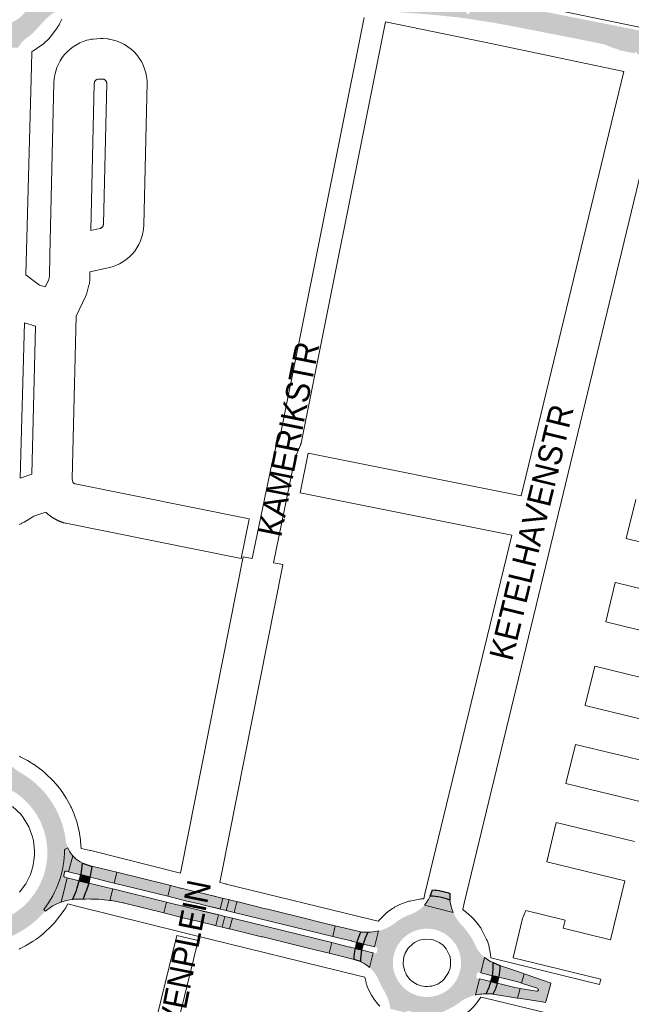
# Paper-space layout 'Layout1' of a CAD drawing. Header units: metres. Extents: x 123097 to 144122, y 392739 to 407589.
# Tile 51 of 256: x 127706 to 127904, y 398616 to 398933. Entities that reach past the tile are written whole.
import ezdxf
from ezdxf.enums import TextEntityAlignment as Align

# ---------------------------------------------------------------- set-up
doc = ezdxf.new("R2010")
doc.units = ezdxf.units.M
doc.header["$MEASUREMENT"] = 0
for name, color, linetype, lineweight in [('gs-anno-wegen algemeen tekst', 7, 'Continuous', 0), ('gs-knt-aanvullende hoofdweg', 7, 'Continuous', 0), ('gs-knt-fietspaden', 7, 'Continuous', 0), ('gs-knt-wegen algemeen', 7, 'Continuous', 0), ('ir-ARC-asfalt-hoofdwegen-te inspecteren', 5, 'Continuous', 0), ('ir-ARC-fietspaden naastliggend- te inspecteren', 1, 'Continuous', 0)]:
    doc.layers.add(name, color=color, linetype=linetype, lineweight=lineweight)
doc.styles.add('Style-Arial', font='arial.ttf')

psp = doc.layouts.get("Layout1")

# ---------------------------------------------------------------- hatches: boundary and pattern name
at = {"layer": 'ir-ARC-asfalt-hoofdwegen-te inspecteren', "linetype": 'Continuous', "lineweight": 13}
h = psp.add_hatch(color=5, dxfattribs=at)
h.paths.add_polyline_path([(127717.632, 398941.706, 0.4606052), (127718.79, 398940.786), (127718.539, 398936.152, 0.1113887), (127715.865, 398934.498, 0.0095682), (127714.993, 398933.693), (127714.973, 398933.711), (127714.721, 398933.429, 0.0282807), (127712.364, 398930.834, -0.0602693), (127708.631, 398927.484, 0.0033105), (127708.533, 398927.41), (127708.51, 398927.434), (127708.243, 398927.18, 0.0679902), (127706.539, 398925.333), (127706.249, 398924.918), (127705.988, 398924.485), (127701.449, 398924.365, 0.2656284), (127700.626, 398924.857), (127699.82, 398924.894), (127699.821, 398924.899), (127699.071, 398924.931), (127699.071, 398924.928), (127697.659, 398924.993, 0.3046056), (127696.731, 398924.408), (127692.076, 398924.526, 0.1076084), (127690.324, 398927.348, 0.0080568), (127689.851, 398927.892), (127689.858, 398927.899), (127689.344, 398928.445), (127689.34, 398928.441, 0.0354406), (127686.988, 398930.564, -0.0571747), (127683.911, 398934.458, 0.0281706), (127682.364, 398937.037, 0.0918281), (127680.108, 398939.058), (127680.617, 398943.251, 0.3193903), (127681.445, 398944.033), (127681.621, 398945.054, 0.3143418), (127681.04, 398946.084), (127681.71, 398950.918, 0.1161176), (127685.621, 398953.058), (127685.925, 398953.315), (127685.912, 398953.33, 0.0037828), (127686.017, 398953.434, -0.0234805), (127690.49, 398957.321), (127690.59, 398957.422), (127690.595, 398957.418), (127691.121, 398957.952), (127691.117, 398957.956), (127691.2, 398958.04), (127691.878, 398958.796, 0.0645167), (127693.379, 398961.408), (127697.594, 398961.309, 0.276401), (127698.506, 398960.696), (127698.918, 398960.669), (127698.917, 398960.66), (127699.667, 398960.63), (127699.667, 398960.642), (127701.173, 398960.632, 0.319785), (127702.089, 398961.193), (127706.907, 398961.069, 0.1235887), (127709.616, 398956.795), (127709.609, 398956.787), (127710.177, 398956.297), (127710.182, 398956.303, -0.0524089), (127713.693, 398952.651, 0.0406845), (127715.14, 398951.275, 0.0028047), (127715.239, 398951.193), (127715.226, 398951.174), (127715.529, 398950.962, 0.0976864), (127719.503, 398948.986), (127719.28, 398948.104), (127719.067, 398945.335), (127718.831, 398945.358, 0.4136795), (127717.73, 398944.447), (127717.629, 398942.553), (127717.591, 398942.552), (127717.627, 398941.802), (127717.627, 398941.802)])
h.paths.add_polyline_path([(127688.535, 398942.64, 1), (127710.535, 398942.642, 1)], flags=16)
h = psp.add_hatch(color=5, dxfattribs=at)
h.paths.add_polyline_path([(128081.979, 398887.722, 0.9968312), (128081.648, 398886.769), (128100.674, 398880.498), (128102.081, 398880.097), (128101.311, 398876.967), (128099.949, 398877.39), (128094.771, 398878.897), (128086.254, 398881.687), (128077.426, 398884.698), (128069.085, 398887.249), (128054.248, 398890.86), (128036.254, 398895.135), (128014.119, 398900.256), (127996.053, 398904.306), (127978.5, 398908.171), (127963.501, 398911.355), (127963.501, 398912.024), (127962.501, 398912.024), (127962.501, 398911.567), (127959.146, 398912.279), (127939.297, 398916.481), (127920.125, 398920.408), (127918.688, 398920.541), (127916.679, 398920.343), (127916.622, 398920.022), (127915.659, 398920.303), (127912.281, 398921.022), (127912.363, 398921.41), (127911.629, 398921.565), (127911.547, 398921.178), (127909.003, 398921.72), (127909.891, 398921.72), (127909.891, 398922.72), (127908.891, 398922.72), (127908.891, 398921.744), (127905.574, 398922.45), (127905.659, 398922.838), (127904.926, 398922.999), (127904.841, 398922.608), (127905.207, 398922.528), (127901.461, 398923.296), (127899.49, 398923.7), (127899.536, 398923.909), (127898.656, 398924.1), (127895.089, 398925.486), (127885.667, 398927.407), (127863.869, 398931.662), (127859.759, 398932.398), (127852.149, 398933.62), (127848.608, 398934.102), (127842.094, 398934.802), (127835.351, 398935.42, -0.017907), (127823.528, 398936.442), (127824.604, 398941.395, 0.4141811), (127825.884, 398939.546), (127829.459, 398939.283), (127839.454, 398938.526, 0.9659497), (127839.549, 398939.542), (127824.752, 398942.14), (127825.237, 398945.333), (127830.972, 398944.462), (127874.859, 398936.23), (127904.223, 398930.383), (127904.59, 398930.308), (127904.591, 398930.309), (127919.426, 398927.307), (127933.621, 398924.374), (127933.987, 398924.294), (127933.988, 398924.298), (127948.778, 398921.22), (127964.917, 398917.786), (127965.283, 398917.706), (127965.284, 398917.708), (127974.544, 398915.747), (127979.124, 398914.781), (127979.444, 398914.711), (127979.445, 398914.713), (127980.29, 398914.535), (127987.065, 398913.092), (128000.067, 398910.303), (128015.218, 398906.923), (128029.944, 398903.594), (128043.942, 398900.386), (128058.016, 398897.064), (128071.68, 398893.738), (128102.211, 398886.229), (128103.602, 398885.882), (128102.774, 398882.658), (128101.367, 398883.05)])
h.paths.add_polyline_path([(127976.018, 398910.657), (127976.018, 398911.657), (127977.018, 398911.657), (127977.018, 398910.657)], flags=16)
h.paths.add_polyline_path([(127850.56, 398935.447), (127850.56, 398936.447), (127851.56, 398936.447), (127851.56, 398935.447)], flags=16)
h.paths.add_polyline_path([(127838.781, 398939.892), (127835.323, 398940.535), (127835.775, 398943.132), (127839.268, 398942.453)], flags=16)
h.paths.add_polyline_path([(127849.574, 398937.318), (127849.574, 398938.318), (127850.574, 398938.318), (127850.574, 398937.318)], flags=16)
at = {"layer": 'ir-ARC-asfalt-hoofdwegen-te inspecteren', "linetype": 'Continuous', "lineweight": 13, "extrusion": (0, 0, -1)}
h = psp.add_hatch(color=5, dxfattribs=at)
h.paths.add_polyline_path([(-127667.116, 398649.248, 0.0856238), (-127663.183, 398659.157), (-127663.198, 398659.16), (-127663.048, 398659.877, -0.0474951), (-127662.527, 398661.646), (-127663.464, 398662.072, 0.1546329), (-127669.368, 398682.648), (-127668.796, 398683.278, -0.0313013), (-127669.843, 398684.395), (-127669.987, 398684.562), (-127670.16, 398684.715, 0.1080893), (-127680.573, 398692.113), (-127680.577, 398692.104), (-127681.18, 398692.382, -0.0526526), (-127682.853, 398693.312), (-127683.267, 398692.001, 0.1743476), (-127703.44, 398691.256), (-127703.905, 398692.678, -0.0599422), (-127706.667, 398690.666), (-127706.88, 398690.542), (-127707.067, 398690.406, 0.1040127), (-127716.046, 398682.213), (-127716.247, 398681.919), (-127716.252, 398681.923, 0.1166914), (-127721.29, 398669.292), (-127721.287, 398669.291), (-127721.31, 398669.151, 0.0000561), (-127721.311, 398669.144), (-127721.368, 398668.69, -0.0643192), (-127722.012, 398666.364), (-127720.957, 398665.836, 0.1706433), (-127714.218, 398646.493), (-127714.778, 398645.897, -0.0175018), (-127714.01, 398645.18), (-127714.008, 398645.183), (-127713.59, 398644.757), (-127713.561, 398644.728, 0.000136), (-127713.55, 398644.716), (-127713.482, 398644.647), (-127713.483, 398644.646, 0.0916433), (-127704.711, 398638.285), (-127704.496, 398638.172), (-127702.452, 398637.317, -0.0604709), (-127699.36, 398635.863), (-127698.907, 398636.723, 0.1789311), (-127678.409, 398639.495), (-127677.802, 398638.804, -0.0320039), (-127676.383, 398639.959), (-127676.39, 398639.969), (-127675.968, 398640.251), (-127675.883, 398640.31, 0.1046614), (-127667.518, 398648.614), (-127667.525, 398648.619), (-127667.125, 398649.253)])
h.paths.add_polyline_path([(-127693.659, 398641.588), (-127696.683, 398641.984), (-127699.629, 398642.771), (-127702.447, 398643.937), (-127705.088, 398645.462), (-127707.508, 398647.318), (-127709.664, 398649.475), (-127711.519, 398651.896), (-127713.042, 398654.538), (-127714.207, 398657.356), (-127714.993, 398660.303), (-127715.387, 398663.327), (-127715.398, 398666.13), (-127715.024, 398669.166), (-127714.259, 398672.118), (-127713.115, 398674.945), (-127711.611, 398677.598), (-127709.773, 398680.031), (-127707.632, 398682.204), (-127705.226, 398684.078), (-127702.596, 398685.621), (-127699.786, 398686.807), (-127696.846, 398687.615), (-127693.825, 398688.033), (-127690.776, 398688.051), (-127687.75, 398687.671), (-127684.8, 398686.899), (-127681.976, 398685.747), (-127679.327, 398684.236), (-127676.898, 398682.392), (-127674.731, 398680.246), (-127672.863, 398677.835), (-127671.327, 398675.201), (-127670.148, 398672.388), (-127669.347, 398669.445), (-127668.937, 398666.423), (-127668.926, 398663.375), (-127669.314, 398660.35), (-127670.094, 398657.401), (-127671.253, 398654.58), (-127672.771, 398651.935), (-127674.621, 398649.511), (-127676.773, 398647.35), (-127679.188, 398645.488), (-127681.827, 398643.958), (-127684.642, 398642.786), (-127687.587, 398641.993), (-127690.61, 398641.591)], flags=16)
at = {"layer": 'ir-ARC-asfalt-hoofdwegen-te inspecteren', "linetype": 'Continuous', "lineweight": 13}
for points in [[(127721.534, 398658.844, 0.4082892), (127720.945, 398658.485), (127720.697, 398657.429, 0.3864719), (127721.049, 398656.837), (127721.809, 398656.657), (127719.896, 398648.859, 0.0969468), (127714.778, 398645.897), (127714.218, 398646.493, 0.1706433), (127720.957, 398665.836), (127722.012, 398666.364, 0.0808263), (127723.62, 398663.801), (127722.267, 398658.657)], [(127739.751, 398648.66, 0.0200048), (127735.598, 398649.387), (127736.492, 398653.085), (127753.832, 398648.858), (127752.984, 398645.413), (127740.342, 398648.525), (127740.346, 398648.55), (127739.977, 398648.615)], [(127845.451, 398648.278, 0.0509288), (127846.366, 398645.474), (127837.032, 398647.856, 0.0535913), (127838.39, 398649.725), (127838.911, 398650.748, -0.084152), (127845.278, 398649.488)], [(127816.571, 398639.275, 0.0484451), (127815.291, 398635.804), (127813.479, 398636.258), (127813.5, 398636.341), (127809.216, 398637.371), (127809.194, 398637.283), (127807.524, 398637.712), (127808.293, 398641.151)], [(127856.463, 398631.002, 0.0504415), (127858.387, 398629.695), (127859.267, 398629.317, -0.0444169), (127858.976, 398625.099), (127855.24, 398626.044)], [(127873.2, 398620.098, 1.0156272), (127873.434, 398621.062), (127868.401, 398622.743), (127869.2, 398625.746), (127870.156, 398625.411), (127877.328, 398622.888), (127877.876, 398622.74), (127877.493, 398621.342), (127876.551, 398617.895), (127876.154, 398616.445), (127874.984, 398616.637), (127868.107, 398617.728), (127867.117, 398617.885), (127867.917, 398620.958)], [(127860.501, 398622.746), (127862.388, 398622.256), (127866.254, 398621.324), (127867.428, 398621.038), (127867.917, 398620.958), (127867.117, 398617.885), (127865.116, 398618.203), (127859.116, 398619.153, 0.0718196)]]:
    psp.add_hatch(color=5, dxfattribs=at).paths.add_polyline_path(points)
at = {"layer": 'ir-ARC-asfalt-hoofdwegen-te inspecteren', "linetype": 'Continuous', "lineweight": 13, "extrusion": (0, 0, -1)}
for points in [[(-127726.192, 398657.663), (-127722.267, 398658.657), (-127723.62, 398663.801, -0.0831625), (-127726.028, 398661.842), (-127726.743, 398661.435, 0.0571732)], [(-127729.726, 398660.405), (-127735.948, 398658.909), (-127737.79, 398658.455), (-127736.916, 398654.985), (-127735.102, 398655.429), (-127731.088, 398656.461), (-127729.158, 398656.881, -0.0231256)], [(-127725.711, 398655.728, 0.0454339), (-127723.553, 398649.638, -0.0605392), (-127719.896, 398648.859), (-127721.809, 398656.657)], [(-127728.748, 398654.999), (-127730.658, 398654.529), (-127734.577, 398653.552), (-127736.492, 398653.085), (-127735.598, 398649.387), (-127733.696, 398649.606, -0.0325431), (-127726.905, 398649.821, -0.0236458)], [(-127822.218, 398639.53), (-127820.975, 398634.445), (-127819.625, 398634.791), (-127817.246, 398635.311), (-127817.989, 398637.228), (-127818.796, 398639.124, -0.06076)], [(-127814.407, 398630.364), (-127808.024, 398631.932), (-127806.308, 398632.368), (-127807.135, 398635.817), (-127808.789, 398635.434), (-127808.77, 398635.344), (-127812.88, 398634.301), (-127812.897, 398634.37), (-127814.806, 398633.903, -0.0766523)], [(-127816.401, 398629.644, 0.0304923), (-127816.799, 398633.434), (-127819.11, 398632.848), (-127820.484, 398632.518), (-127819.334, 398627.758, -0.0757289)], [(-127861.372, 398628.432), (-127867.162, 398626.46), (-127869.2, 398625.746), (-127868.401, 398622.743), (-127867.92, 398622.904), (-127866.775, 398623.25), (-127862.917, 398624.178), (-127860.952, 398624.632, -0.0559208)], [(-127858.505, 398623.209, 0.0533672), (-127856.92, 398619.215), (-127856.125, 398619.232, -0.0650662), (-127853.781, 398618.886), (-127853.517, 398618.824), (-127854.778, 398624.122)]]:
    psp.add_hatch(color=5, dxfattribs=at).paths.add_polyline_path(points)
for points in [[(-127753.908, 398654.485), (-127753.915, 398654.483), (-127755.155, 398654.178), (-127754.289, 398650.741), (-127736.916, 398654.985), (-127737.79, 398658.455), (-127753.908, 398654.485)], [(-127776.524, 398648.987), (-127775.651, 398645.52), (-127773.095, 398646.146), (-127774.012, 398649.634), (-127774.627, 398649.456), (-127776.294, 398649.044)], [(-127800.82, 398642.978), (-127801.548, 398642.8), (-127801.549, 398642.801), (-127807.2, 398641.439), (-127807.425, 398641.398), (-127808.293, 398641.151), (-127807.524, 398637.712), (-127775.651, 398645.52), (-127776.524, 398648.987), (-127776.916, 398648.89), (-127776.916, 398648.89), (-127785.759, 398646.703), (-127785.758, 398646.7), (-127786.486, 398646.52), (-127786.487, 398646.523), (-127800.82, 398642.979)], [(-127764.883, 398646.16), (-127770.762, 398644.718), (-127772.621, 398644.24), (-127771.792, 398640.798), (-127769.898, 398641.237), (-127768.73, 398641.523), (-127769.788, 398641.277), (-127770.668, 398644.696), (-127767.395, 398645.496), (-127765.914, 398645.862), (-127764.872, 398646.115)], [(-127773.983, 398640.265), (-127773.982, 398640.262), (-127771.792, 398640.798), (-127772.621, 398644.24), (-127775.094, 398643.636), (-127774.135, 398640.225), (-127774.127, 398640.227)], [(-127784.886, 398637.596), (-127784.522, 398637.685), (-127774.135, 398640.225), (-127775.094, 398643.636), (-127807.135, 398635.817), (-127806.308, 398632.368), (-127799.547, 398633.947), (-127784.886, 398637.594)]]:
    psp.add_hatch(color=5, dxfattribs=at).paths.add_polyline_path(points, flags=0)
at = {"layer": 'ir-ARC-asfalt-hoofdwegen-te inspecteren', "linetype": 'Continuous', "lineweight": 13}
for points in [[(127771.129, 398646.64), (127772.011, 398650.055), (127769.762, 398650.602), (127766.095, 398651.493), (127761.202, 398652.683), (127758.53, 398653.332), (127758.379, 398653.369), (127756.038, 398653.947), (127755.155, 398654.178), (127754.289, 398650.741), (127760.888, 398649.093), (127764.469, 398648.256), (127766.358, 398647.768), (127767.875, 398647.423)], [(127766.212, 398651.498), (127772.611, 398649.952), (127774.012, 398649.634), (127773.095, 398646.146), (127771.22, 398646.592), (127767.734, 398647.436), (127767.818, 398647.436), (127767.875, 398647.423), (127771.129, 398646.64), (127772.011, 398650.055), (127769.762, 398650.602), (127766.204, 398651.466)], [(127760.45, 398647.219), (127753.832, 398648.858), (127752.984, 398645.413), (127759.595, 398643.685), (127763.968, 398642.646), (127766.923, 398641.944), (127769.788, 398641.277), (127770.668, 398644.696), (127767.395, 398645.496), (127765.914, 398645.862), (127763.977, 398646.332)]]:
    psp.add_hatch(color=5, dxfattribs=at).paths.add_polyline_path(points, flags=0)
h = psp.add_hatch(color=5, dxfattribs=at)
h.paths.add_polyline_path([(127825.596, 398616.679, 0.0645625), (127824.101, 398620.162, -0.0407797), (127822.279, 398623.727, 0.0483795), (127821.185, 398625.68), (127821.192, 398625.685), (127820.984, 398625.96, 0.0044444), (127820.86, 398626.125), (127820.74, 398626.283), (127820.737, 398626.281, 0.0440193), (127819.334, 398627.758), (127820.484, 398632.518), (127821.112, 398632.345, 0.4294022), (127821.713, 398632.728), (127821.9, 398633.73, 0.4300649), (127821.525, 398634.324), (127820.975, 398634.445), (127822.218, 398639.53, 0.037194), (127824.222, 398640.18), (127824.224, 398640.175), (127824.506, 398640.3, 0.0033031), (127824.677, 398640.376), (127824.91, 398640.479), (127824.908, 398640.482, 0.0530489), (127827.471, 398642.043, -0.093837), (127832.69, 398644.934, 0.0510533), (127834.677, 398645.895), (127834.678, 398645.895), (127834.698, 398645.908, 0.0086167), (127835.013, 398646.111), (127835.308, 398646.301), (127835.302, 398646.311, 0.0536536), (127837.032, 398647.856), (127846.366, 398645.474, 0.0263478), (127847.057, 398644.115), (127847.052, 398644.112), (127847.444, 398643.472), (127847.448, 398643.475, 0.0523023), (127849.345, 398641.124, -0.092427), (127853.677, 398634.441, 0.0304641), (127854.412, 398633.24), (127854.408, 398633.237), (127854.856, 398632.635), (127854.862, 398632.64, 0.049621), (127856.463, 398631.002), (127855.24, 398626.044), (127854.629, 398626.197, 0.4106277), (127854.029, 398625.843), (127853.785, 398624.871, 0.4471923), (127854.13, 398624.271), (127854.778, 398624.122), (127853.517, 398618.824), (127852.796, 398618.655, 0.0280189), (127851.436, 398618.198), (127851.433, 398618.206), (127850.747, 398617.902), (127850.748, 398617.899, 0.0439388), (127848.806, 398616.77, -0.0603467), (127844.573, 398614.208, 0.0672722), (127841.924, 398612.719), (127841.921, 398612.724), (127841.335, 398612.254), (127841.34, 398612.248, 0.0426654), (127839.991, 398610.865), (127835, 398612.157, 0.3724502), (127834.212, 398613.144), (127833.188, 398613.416), (127832.186, 398613.75, 0.3551448), (127831.039, 398613.203), (127826.051, 398614.404, 0.0266793), (127825.782, 398615.952), (127825.785, 398615.953), (127825.603, 398616.681)])
h.paths.add_polyline_path([(127848.542, 398626.57, 0.5354455), (127836.162, 398640.159, 0.299514), (127827.207, 398631.972, 0.5889847), (127841.273, 398618.75, 0.257735)], flags=16)
at = {"layer": 'ir-ARC-fietspaden naastliggend- te inspecteren', "linetype": 'Continuous', "lineweight": 30, "extrusion": (0, 0, -1)}
for points in [[(-127729.726, 398660.405, 0.0231256), (-127729.158, 398656.881), (-127726.192, 398657.663, -0.0571732), (-127726.743, 398661.435), (-127729.538, 398660.45)], [(-127726.905, 398649.821), (-127723.553, 398649.638, -0.0454339), (-127725.711, 398655.728), (-127728.748, 398654.999, 0.0236458)], [(-127845.267, 398651.669), (-127845.278, 398649.488, -0.084152), (-127838.911, 398650.748), (-127839.685, 398652.788, 0.0676905)], [(-127815.291, 398635.804, 0.0484451), (-127816.571, 398639.275), (-127818.796, 398639.124), (-127817.989, 398637.228), (-127817.246, 398635.311)], [(-127814.806, 398633.903), (-127816.799, 398633.434, -0.0304923), (-127816.401, 398629.644), (-127814.407, 398630.364, 0.0766523)], [(-127859.267, 398629.317), (-127861.372, 398628.432, 0.0559208), (-127860.952, 398624.632), (-127858.976, 398625.099, -0.0444169)], [(-127858.505, 398623.209), (-127860.501, 398622.746, 0.0718196), (-127859.116, 398619.153), (-127856.92, 398619.215, -0.0533672)]]:
    psp.add_hatch(color=1, dxfattribs=at).paths.add_polyline_path(points)

# ---------------------------------------------------------------- linework, layer by layer
at = {"layer": 'gs-knt-aanvullende hoofdweg', "color": 7, "linetype": 'Continuous', "flags": 128}
for points in [[(127862.649, 398940.229), (127911.049, 398930.043), (127911.147, 398930.022), (127919.054, 398928.247), (127919.177, 398928.218), (127919.182, 398928.217), (127919.261, 398928.198), (127980.424, 398913.383), (127980.435, 398913.38), (128034.771, 398900.132), (128072.45, 398893.922), (128094.773, 398891.182), (128094.964, 398891.154), (128095.046, 398891.142), (128095.155, 398891.125), (128115.008, 398887.945), (128115.42, 398887.868), (128115.827, 398887.767), (128116.566, 398887.562)], [(127720.084, 398933.603), (127719.333, 398932.073), (127719.181, 398931.78), (127719.016, 398931.493), (127718.839, 398931.214), (127718.649, 398930.944), (127716.638, 398928.199), (127716.437, 398927.937), (127716.225, 398927.684), (127716.002, 398927.44), (127715.768, 398927.207), (127714.536, 398926.03), (127714.292, 398925.807), (127714.039, 398925.595), (127713.776, 398925.395), (127713.506, 398925.206), (127710.672, 398923.322), (127710.392, 398923.145), (127710.376, 398923.135), (127710.248, 398918.385), (127708.444, 398851.185)], [(127901.363, 398916.732), (127859.566, 398925.529), (127824.467, 398932.778)], [(127708.029, 398835.723), (127706.682, 398785.57)], [(127706.341, 398695.892), (127706.622, 398695.757), (127706.666, 398695.735), (127708.967, 398694.564), (127711.091, 398693.254), (127711.141, 398693.222), (127711.206, 398693.184), (127711.423, 398693.043), (127711.479, 398693.006), (127711.521, 398692.976), (127711.744, 398692.817), (127713.591, 398691.437), (127713.848, 398691.237), (127714.096, 398691.025), (127714.334, 398690.803), (127717.635, 398687.59), (127717.864, 398687.357), (127718.082, 398687.115), (127718.29, 398686.863), (127719.719, 398685.054), (127719.895, 398684.82), (127719.914, 398684.795), (127719.951, 398684.742), (127720.005, 398684.664), (127720.099, 398684.528), (127720.137, 398684.467), (127720.169, 398684.42), (127721.499, 398682.407), (127722.888, 398679.864), (127722.997, 398679.615), (127723.014, 398679.578), (127723.024, 398679.556), (127723.052, 398679.493), (127723.08, 398679.428), (127723.122, 398679.331), (127723.156, 398679.255), (127724.052, 398677.21), (127724.981, 398674.466), (127725.04, 398674.259), (127725.055, 398674.206), (127725.138, 398673.892), (127725.675, 398671.651), (127725.744, 398671.333), (127725.749, 398671.304), (127725.799, 398671.012), (127725.807, 398670.955), (127726.099, 398668.902), (127726.105, 398668.843), (127726.114, 398668.787), (127726.151, 398668.417), (127726.322, 398666.173)], [(127706.441, 398652.102), (127708.425, 398654.739), (127709.952, 398657.731), (127710.191, 398658.468), (127710.757, 398660.213), (127711.095, 398662.371), (127711.261, 398663.944), (127711.291, 398665.44), (127710.955, 398668.627), (127710.646, 398669.917), (127709.409, 398673.153), (127707.631, 398676.126), (127706.808, 398677.168), (127704.209, 398679.698)], [(127721.99, 398648.276), (127721.507, 398647.33), (127721.353, 398647.044), (127721.187, 398646.764), (127721.008, 398646.492), (127720.818, 398646.228), (127718.048, 398642.548), (127717.847, 398642.292), (127717.634, 398642.045), (127717.411, 398641.807), (127717.179, 398641.58), (127713.814, 398638.433), (127713.626, 398638.264), (127713.571, 398638.215), (127713.562, 398638.207), (127713.53, 398638.181), (127713.498, 398638.154), (127713.434, 398638.1), (127713.319, 398638.008), (127713.285, 398637.983), (127713.235, 398637.943), (127712.198, 398637.153), (127711.948, 398636.971), (127711.83, 398636.891), (127711.786, 398636.862), (127711.691, 398636.798), (127710.949, 398636.309), (127710.915, 398636.286), (127710.638, 398636.113), (127708.655, 398634.938), (127708.372, 398634.779), (127708.355, 398634.77), (127706.649, 398633.862), (127706.6, 398633.837), (127706.327, 398633.7)]]:
    psp.add_lwpolyline(points, dxfattribs=at)
at = {"layer": 'gs-knt-fietspaden', "color": 7, "linetype": 'Continuous', "flags": 128}
for points in [[(127781.505, 398759.633), (127781.508, 398759.649), (127787.672, 398789.62), (127787.697, 398789.734), (127789.007, 398795.179), (127789.045, 398795.323), (127789.089, 398795.465), (127789.139, 398795.605), (127789.195, 398795.743), (127790.439, 398798.641), (127816.939, 398930.939), (127816.947, 398930.981), (127817.579, 398934.133)], [(127824.467, 398932.778), (127823.822, 398929.56), (127797.251, 398796.903), (127797.219, 398796.76), (127797.181, 398796.619), (127797.138, 398796.48), (127797.089, 398796.342), (127797.034, 398796.207), (127795.763, 398793.247), (127794.537, 398788.153), (127794.536, 398788.148), (127794.535, 398788.145), (127788.391, 398758.27)]]:
    psp.add_lwpolyline(points, dxfattribs=at)
psp.add_lwpolyline([(127717.583, 398446.101), (127717.578, 398446.1), (127710.763, 398447.7, -0.3686547), (127710.756, 398447.711), (127715.845, 398469.393), (127715.853, 398469.427), (127757.204, 398638.107, -0.384767), (127757.216, 398638.114), (127764.015, 398636.447, -0.3681774), (127764.022, 398636.436), (127722.676, 398467.776), (127722.675, 398467.772), (127722.674, 398467.769), (127717.59, 398446.107), (127717.583, 398446.101)], format="xyb", dxfattribs=at)
at = {"layer": 'gs-knt-wegen algemeen', "color": 7, "linetype": 'Continuous', "flags": 128}
for points in [[(127708.444, 398851.185), (127711.187, 398849.138), (127712.92, 398847.844), (127714.736, 398847.292), (127715.725, 398849.34), (127716.078, 398850.581), (127716.241, 398857.553), (127717.539, 398913.169), (127717.62, 398914.403), (127717.806, 398915.625), (127718.095, 398916.826), (127718.485, 398917.998), (127718.974, 398919.133), (127719.558, 398920.223), (127720.232, 398921.258), (127720.991, 398922.233), (127721.831, 398923.139), (127722.745, 398923.971), (127723.727, 398924.721), (127724.769, 398925.386), (127725.864, 398925.959), (127727.003, 398926.437), (127728.179, 398926.817), (127729.383, 398927.095), (127729.644, 398927.138), (127729.906, 398927.17), (127730.169, 398927.192), (127732.563, 398927.342), (127732.861, 398927.354), (127733.16, 398927.352), (127733.458, 398927.337), (127734.882, 398927.23), (127735.171, 398927.201), (127735.46, 398927.16), (127736.728, 398926.891), (127737.967, 398926.51), (127739.167, 398926.019), (127740.319, 398925.424), (127741.413, 398924.728), (127742.44, 398923.937), (127743.393, 398923.057), (127744.264, 398922.096), (127745.045, 398921.061), (127745.73, 398919.961), (127746.315, 398918.803), (127746.794, 398917.599), (127747.163, 398916.356), (127747.42, 398915.085)], [(127868.266, 398779.871), (127901.363, 398916.732)], [(127747.42, 398915.085), (127747.563, 398913.796), (127747.575, 398913.508), (127747.575, 398913.219), (127746.51, 398867.216), (127746.422, 398865.926), (127746.22, 398864.649), (127745.905, 398863.395), (127745.479, 398862.175), (127744.947, 398860.997), (127744.312, 398859.871), (127743.579, 398858.806), (127742.754, 398857.811), (127741.844, 398856.893), (127740.855, 398856.06), (127739.797, 398855.318), (127738.676, 398854.673), (127737.503, 398854.131), (127736.286, 398853.695), (127735.035, 398853.369), (127729.137, 398852.109), (127729.075, 398849.446), (127729.063, 398849.171), (127729.039, 398848.896), (127729.004, 398848.623), (127728.957, 398848.352), (127728.898, 398848.082), (127728.828, 398847.816), (127728.093, 398845.234), (127728.011, 398844.965), (127727.916, 398844.701), (127727.811, 398844.441), (127727.694, 398844.186), (127724.651, 398837.882), (127723.442, 398785.411), (127723.479, 398784.868), (127723.523, 398784.577)], [(127730.555, 398912.867), (127729.45, 398865.49), (127732.319, 398866.103), (127732.447, 398866.136), (127732.572, 398866.181), (127732.692, 398866.236), (127732.806, 398866.302), (127732.915, 398866.378), (127733.016, 398866.464), (127733.109, 398866.557), (127733.193, 398866.659), (127733.269, 398866.768), (127733.334, 398866.883), (127733.388, 398867.004), (127733.432, 398867.129), (127733.464, 398867.257), (127733.485, 398867.388), (127733.494, 398867.52), (127734.549, 398913.117), (127734.521, 398913.24), (127734.483, 398913.36), (127734.434, 398913.477), (127734.375, 398913.59), (127734.307, 398913.697), (127734.231, 398913.798), (127734.146, 398913.892), (127734.053, 398913.978), (127733.953, 398914.057), (127733.847, 398914.126), (127733.736, 398914.186), (127733.619, 398914.237), (127733.502, 398914.276), (127733.498, 398914.277), (127732.929, 398914.32), (127731.538, 398914.233), (127731.421, 398914.185), (127731.307, 398914.126), (127731.199, 398914.059), (127731.097, 398913.982), (127731.002, 398913.897), (127730.915, 398913.803), (127730.836, 398913.703), (127730.765, 398913.596), (127730.705, 398913.484), (127730.654, 398913.367), (127730.613, 398913.246), (127730.583, 398913.122), (127730.564, 398912.996), (127730.555, 398912.867)], [(127914.089, 398913.967), (127879.45, 398770.728), (127849.888, 398648.49), (127849.391, 398646.437)], [(127706.682, 398785.57), (127710.452, 398786.863), (127711.553, 398834.651), (127708.044, 398835.717), (127708.029, 398835.723)], [(127723.523, 398784.577), (127723.524, 398784.573)], [(127723.523, 398784.577), (127723.524, 398784.573)], [(127714.876, 398774.616), (127711.027, 398773.296), (127710.732, 398773.117), (127708.968, 398772.05), (127707.95, 398771.434), (127707.687, 398771.283), (127707.417, 398771.145), (127707.14, 398771.019), (127706.859, 398770.906), (127706.283, 398770.691)], [(127777.956, 398759.647), (127777.952, 398759.647), (127721.404, 398771.02), (127721.135, 398771.08), (127720.869, 398771.151), (127720.764, 398771.182), (127720.659, 398771.214), (127720.554, 398771.247), (127720.451, 398771.28), (127720.347, 398771.314), (127720.243, 398771.349), (127720.14, 398771.385), (127720.037, 398771.421), (127719.934, 398771.458), (127719.832, 398771.496), (127719.729, 398771.535), (127719.627, 398771.574), (127719.526, 398771.615), (127719.425, 398771.656), (127719.323, 398771.698), (127719.223, 398771.74), (127719.122, 398771.784), (127719.022, 398771.828), (127718.923, 398771.872), (127718.823, 398771.918), (127718.724, 398771.964), (127718.626, 398772.011), (127718.527, 398772.059), (127718.43, 398772.108), (127718.332, 398772.157), (127718.235, 398772.207), (127718.138, 398772.258), (127718.042, 398772.309), (127717.945, 398772.362), (127717.85, 398772.414), (127717.754, 398772.468), (127717.66, 398772.522), (127717.565, 398772.578), (127717.471, 398772.633), (127717.378, 398772.69), (127717.285, 398772.747), (127717.192, 398772.805), (127717.1, 398772.863), (127717.008, 398772.923), (127716.916, 398772.983), (127716.825, 398773.044), (127716.735, 398773.105), (127716.645, 398773.167), (127716.556, 398773.23), (127716.466, 398773.293), (127716.378, 398773.357), (127716.29, 398773.422), (127716.202, 398773.487), (127716.115, 398773.553), (127716.029, 398773.62), (127715.942, 398773.687), (127715.857, 398773.755), (127715.772, 398773.824), (127715.687, 398773.893), (127715.603, 398773.963), (127715.52, 398774.033), (127715.436, 398774.105), (127715.354, 398774.176), (127715.272, 398774.249), (127715.191, 398774.322), (127715.11, 398774.396), (127715.03, 398774.47), (127714.95, 398774.545), (127714.876, 398774.616)], [(127836.846, 398649.949), (127837.233, 398651.55), (127865.203, 398767.207)], [(127726.322, 398666.173), (127729.237, 398665.526), (127729.414, 398665.485), (127758.371, 398658.211)], [(127771.464, 398657.304), (127771.038, 398655.15)], [(127771.038, 398655.15), (127773.029, 398654.692), (127773.119, 398654.671), (127819.853, 398643.222), (127819.898, 398643.21), (127822.086, 398642.658), (127822.12, 398642.694), (127824.503, 398645.067), (127824.712, 398645.267), (127824.931, 398645.457), (127825.157, 398645.638), (127825.392, 398645.808), (127826.776, 398646.766), (127826.991, 398646.908), (127827.212, 398647.042), (127827.437, 398647.168), (127828.925, 398647.955), (127829.156, 398648.071), (127829.391, 398648.178), (127829.629, 398648.275), (127831.201, 398648.88), (127831.473, 398648.978), (127831.749, 398649.064), (127832.029, 398649.137), (127832.312, 398649.198), (127835.613, 398649.832), (127835.918, 398649.883), (127836.226, 398649.92), (127836.534, 398649.942), (127836.843, 398649.949), (127836.846, 398649.949)], [(127822.632, 398615.291), (127822.127, 398615.831), (127821, 398617.284), (127820.012, 398618.836), (127819.172, 398620.471), (127818.622, 398621.668), (127818.52, 398621.902), (127818.427, 398622.141), (127818.343, 398622.383), (127818.269, 398622.628), (127818.205, 398622.876), (127817.78, 398624.655), (127815.591, 398625.171), (127815.533, 398625.184), (127762.099, 398638.29), (127759.091, 398639.028), (127759.068, 398639.034), (127724.862, 398647.557), (127724.857, 398647.559), (127721.99, 398648.276)], [(127849.391, 398646.437), (127849.661, 398646.265), (127851.192, 398645.082), (127852.609, 398643.766), (127853.902, 398642.326), (127855.06, 398640.776), (127855.214, 398640.539), (127855.357, 398640.295), (127855.489, 398640.046), (127856.999, 398637.042), (127857.129, 398636.768), (127857.247, 398636.487), (127857.351, 398636.201), (127857.786, 398634.913), (127857.856, 398634.693), (127857.918, 398634.471), (127857.972, 398634.246), (127858.192, 398633.123), (127858.355, 398631.99), (127858.46, 398630.858), (127859.8, 398630.531), (127893.579, 398622.296)], [(127837.258, 398621.654), (127837.907, 398621.645), (127838.073, 398621.648), (127838.749, 398621.683), (127839.419, 398621.78), (127840.077, 398621.938), (127840.717, 398622.155), (127841.335, 398622.431), (127841.925, 398622.762), (127842.482, 398623.146), (127842.881, 398623.462), (127843.305, 398623.903), (127844.646, 398625.779), (127844.94, 398626.399), (127845.308, 398627.528), (127845.441, 398628.421), (127845.489, 398629.322), (127845.45, 398630.225), (127845.325, 398631.119), (127845.162, 398631.602), (127844.075, 398633.762), (127843.589, 398634.357), (127843.049, 398634.905), (127842.462, 398635.402), (127841.831, 398635.842), (127839.833, 398636.682), (127839.306, 398636.803), (127837.306, 398636.899), (127835.338, 398636.521), (127834.67, 398636.264), (127833.867, 398635.84), (127833.28, 398635.433), (127831.86, 398634.018), (127830.875, 398632.411), (127830.448, 398631.187), (127830.198, 398629.148), (127830.195, 398629.122), (127830.224, 398628.603), (127830.72, 398626.523), (127831.015, 398625.882), (127831.307, 398625.312), (127831.651, 398624.773), (127832.043, 398624.268), (127832.481, 398623.802), (127832.961, 398623.378), (127833.478, 398623.001), (127833.538, 398622.959), (127833.599, 398622.917), (127834.734, 398622.276), (127835.34, 398622.035), (127835.966, 398621.85), (127836.606, 398621.723), (127837.251, 398621.654), (127837.255, 398621.654), (127837.258, 398621.654)], [(127890.491, 398609.648), (127856.716, 398617.881), (127855.259, 398618.237), (127853.622, 398615.946), (127853.433, 398615.694), (127853.231, 398615.452), (127853.018, 398615.219), (127851.962, 398614.121), (127851.755, 398613.916), (127851.54, 398613.72), (127851.316, 398613.534), (127850.527, 398612.909), (127850.448, 398612.846), (127848.907, 398611.772), (127847.274, 398610.844), (127845.563, 398610.07), (127843.787, 398609.457), (127843.335, 398609.347)]]:
    psp.add_lwpolyline(points, dxfattribs=at)
for points in [[(127865.203, 398767.207), (127796.964, 398780.891, -0.3704486), (127796.957, 398780.902), (127799.513, 398793.65, -0.3855544), (127799.525, 398793.657), (127868.266, 398779.871)], [(127723.524, 398784.573), (127723.598, 398784.406), (127723.613, 398784.377), (127723.629, 398784.348), (127723.645, 398784.32), (127723.662, 398784.292), (127723.68, 398784.264), (127723.698, 398784.237), (127723.717, 398784.21), (127723.736, 398784.184), (127723.756, 398784.158), (127723.777, 398784.132), (127723.798, 398784.107), (127723.82, 398784.083), (127723.842, 398784.059), (127723.865, 398784.035), (127723.888, 398784.012), (127723.912, 398783.99), (127723.936, 398783.968), (127723.961, 398783.946), (127723.987, 398783.925), (127724.012, 398783.905), (127724.038, 398783.885), (127724.065, 398783.866), (127724.092, 398783.847), (127724.119, 398783.829), (127724.147, 398783.812), (127724.175, 398783.795), (127724.204, 398783.779), (127724.233, 398783.763), (127724.262, 398783.748), (127724.291, 398783.734), (127724.321, 398783.721), (127724.35, 398783.708), (127780.514, 398772.412), (127780.518, 398772.411, -0.4066158), (127780.525, 398772.399), (127780.524, 398772.396), (127777.962, 398759.654), (127777.956, 398759.647)], [(127927.196, 398760.009), (127902.181, 398766.098, -0.3682541), (127902.174, 398766.109), (127905.249, 398778.741, -0.3847875)], [(127758.371, 398658.211), (127758.693, 398659.836), (127778.56, 398760.207, -0.3856177), (127778.572, 398760.214), (127781.505, 398759.633)], [(127788.391, 398758.27), (127791.325, 398757.69, -0.3705996), (127791.332, 398757.679), (127771.466, 398657.312), (127771.465, 398657.308), (127771.464, 398657.304)], [(127920.623, 398733.12), (127895.558, 398739.242, -0.368217), (127895.551, 398739.253), (127898.636, 398751.883, -0.3847778), (127898.647, 398751.89), (127923.715, 398745.767)], [(127914.043, 398706.158), (127888.895, 398712.305, -0.368208), (127888.888, 398712.316), (127891.975, 398724.946, -0.3847748), (127891.987, 398724.953), (127917.129, 398718.806)], [(127907.899, 398680.983), (127882.717, 398687.061, -0.3683464), (127882.71, 398687.072), (127885.76, 398699.71, -0.3848133), (127885.772, 398699.717), (127910.986, 398693.632)], [(127893.579, 398622.296), (127893.995, 398624.004), (127872.354, 398629.286), (127865.652, 398630.921, -0.3682283), (127865.645, 398630.932), (127868.727, 398643.563), (127869.776, 398646.155, -0.3400319), (127869.787, 398646.16), (127882.415, 398643.069, -0.3681909), (127882.422, 398643.058), (127881.769, 398640.39), (127897.082, 398636.653), (127901.73, 398655.7), (127876.512, 398661.834, -0.368262), (127876.505, 398661.844), (127879.578, 398674.478, -0.3847904), (127879.589, 398674.485), (127904.817, 398668.349)]]:
    psp.add_lwpolyline(points, format="xyb", dxfattribs=at)
at = {"layer": 'ir-ARC-asfalt-hoofdwegen-te inspecteren', "color": 5, "linetype": 'Continuous', "lineweight": 13}
for points in [[(127721.534, 398658.844, 0.4082892), (127720.945, 398658.485), (127720.697, 398657.429, 0.3864719), (127721.049, 398656.837), (127721.809, 398656.657), (127719.896, 398648.859, 0.0969468), (127714.778, 398645.897), (127714.218, 398646.493, 0.1706433), (127720.957, 398665.836), (127722.012, 398666.364, 0.0808263), (127723.62, 398663.801), (127722.267, 398658.657)], [(127726.192, 398657.663), (127722.267, 398658.657), (127723.62, 398663.801, 0.0831625), (127726.028, 398661.842), (127726.743, 398661.435, -0.0571732)], [(127729.726, 398660.405), (127735.948, 398658.909), (127737.79, 398658.455), (127736.916, 398654.985), (127735.102, 398655.429), (127731.088, 398656.461), (127729.158, 398656.881, 0.0231256)], [(127725.711, 398655.728, -0.0454339), (127723.553, 398649.638, 0.0605392), (127719.896, 398648.859), (127721.809, 398656.657)], [(127728.748, 398654.999), (127730.658, 398654.529), (127734.577, 398653.552), (127736.492, 398653.085), (127735.598, 398649.387), (127733.696, 398649.606, 0.0325431), (127726.905, 398649.821, 0.0236458)], [(127739.751, 398648.66, 0.0200048), (127735.598, 398649.387), (127736.492, 398653.085), (127753.832, 398648.858), (127752.984, 398645.413), (127740.342, 398648.525), (127740.346, 398648.55), (127739.977, 398648.615)], [(127845.451, 398648.278, 0.0509288), (127846.366, 398645.474), (127837.032, 398647.856, 0.0535913), (127838.39, 398649.725), (127838.911, 398650.748, -0.084152), (127845.278, 398649.488)], [(127816.571, 398639.275, 0.0484451), (127815.291, 398635.804), (127813.479, 398636.258), (127813.5, 398636.341), (127809.216, 398637.371), (127809.194, 398637.283), (127807.524, 398637.712), (127808.293, 398641.151)], [(127822.218, 398639.53), (127820.975, 398634.445), (127819.625, 398634.791), (127817.246, 398635.311), (127817.989, 398637.228), (127818.796, 398639.124, 0.06076)], [(127814.407, 398630.364), (127808.024, 398631.932), (127806.308, 398632.368), (127807.135, 398635.817), (127808.789, 398635.434), (127808.77, 398635.344), (127812.88, 398634.301), (127812.897, 398634.37), (127814.806, 398633.903, 0.0766523)], [(127816.401, 398629.644, -0.0304923), (127816.799, 398633.434), (127819.11, 398632.848), (127820.484, 398632.518), (127819.334, 398627.758, 0.0757289)], [(127856.463, 398631.002, 0.0504415), (127858.387, 398629.695), (127859.267, 398629.317, -0.0444169), (127858.976, 398625.099), (127855.24, 398626.044)], [(127861.372, 398628.432), (127867.162, 398626.46), (127869.2, 398625.746), (127868.401, 398622.743), (127867.92, 398622.904), (127866.775, 398623.25), (127862.917, 398624.178), (127860.952, 398624.632, 0.0559208)], [(127873.2, 398620.098, 1.0156272), (127873.434, 398621.062), (127868.401, 398622.743), (127869.2, 398625.746), (127870.156, 398625.411), (127877.328, 398622.888), (127877.876, 398622.74), (127877.493, 398621.342), (127876.551, 398617.895), (127876.154, 398616.445), (127874.984, 398616.637), (127868.107, 398617.728), (127867.117, 398617.885), (127867.917, 398620.958)], [(127858.505, 398623.209, -0.0533672), (127856.92, 398619.215), (127856.125, 398619.232, 0.0650662), (127853.781, 398618.886), (127853.517, 398618.824), (127854.778, 398624.122)], [(127860.501, 398622.746), (127862.388, 398622.256), (127866.254, 398621.324), (127867.428, 398621.038), (127867.917, 398620.958), (127867.117, 398617.885), (127865.116, 398618.203), (127859.116, 398619.153, 0.0718196)]]:
    psp.add_lwpolyline(points, format="xyb", close=True, dxfattribs=at)
for points in [[(127753.908, 398654.485), (127753.915, 398654.483), (127755.155, 398654.178), (127754.289, 398650.741), (127736.916, 398654.985), (127737.79, 398658.455), (127753.908, 398654.485)], [(127771.129, 398646.64), (127772.011, 398650.055), (127769.762, 398650.602), (127766.095, 398651.493), (127761.202, 398652.683), (127758.53, 398653.332), (127758.379, 398653.369), (127756.038, 398653.947), (127755.155, 398654.178), (127754.289, 398650.741), (127760.888, 398649.093), (127764.469, 398648.256), (127766.358, 398647.768), (127767.875, 398647.423)], [(127766.212, 398651.498), (127772.611, 398649.952), (127774.012, 398649.634), (127773.095, 398646.146), (127771.22, 398646.592), (127767.734, 398647.436), (127767.818, 398647.436), (127767.875, 398647.423), (127771.129, 398646.64), (127772.011, 398650.055), (127769.762, 398650.602), (127766.204, 398651.466)], [(127760.45, 398647.219), (127753.832, 398648.858), (127752.984, 398645.413), (127759.595, 398643.685), (127763.968, 398642.646), (127766.923, 398641.944), (127769.788, 398641.277), (127770.668, 398644.696), (127767.395, 398645.496), (127765.914, 398645.862), (127763.977, 398646.332)], [(127776.524, 398648.987), (127775.651, 398645.52), (127773.095, 398646.146), (127774.012, 398649.634), (127774.627, 398649.456), (127776.294, 398649.044)], [(127800.82, 398642.978), (127801.548, 398642.8), (127801.549, 398642.801), (127807.2, 398641.439), (127807.425, 398641.398), (127808.293, 398641.151), (127807.524, 398637.712), (127775.651, 398645.52), (127776.524, 398648.987), (127776.916, 398648.89), (127776.916, 398648.89), (127785.759, 398646.703), (127785.758, 398646.7), (127786.486, 398646.52), (127786.487, 398646.523), (127800.82, 398642.979)], [(127764.883, 398646.16), (127770.762, 398644.718), (127772.621, 398644.24), (127771.792, 398640.798), (127769.898, 398641.237), (127768.73, 398641.523), (127769.788, 398641.277), (127770.668, 398644.696), (127767.395, 398645.496), (127765.914, 398645.862), (127764.872, 398646.115)], [(127773.983, 398640.265), (127773.982, 398640.262), (127771.792, 398640.798), (127772.621, 398644.24), (127775.094, 398643.636), (127774.135, 398640.225), (127774.127, 398640.227)], [(127784.886, 398637.596), (127784.522, 398637.685), (127774.135, 398640.225), (127775.094, 398643.636), (127807.135, 398635.817), (127806.308, 398632.368), (127799.547, 398633.947), (127784.886, 398637.594)]]:
    psp.add_lwpolyline(points, close=True, dxfattribs=at)
at = {"layer": 'ir-ARC-fietspaden naastliggend- te inspecteren', "color": 1, "linetype": 'Continuous', "lineweight": 30}
for points in [[(127729.726, 398660.405, -0.0231256), (127729.158, 398656.881), (127726.192, 398657.663, 0.0571732), (127726.743, 398661.435), (127729.538, 398660.45)], [(127726.905, 398649.821), (127723.553, 398649.638, 0.0454339), (127725.711, 398655.728), (127728.748, 398654.999, -0.0236458)], [(127845.267, 398651.669), (127845.278, 398649.488, 0.084152), (127838.911, 398650.748), (127839.685, 398652.788, -0.0676905)], [(127815.291, 398635.804, -0.0484451), (127816.571, 398639.275), (127818.796, 398639.124), (127817.989, 398637.228), (127817.246, 398635.311)], [(127814.806, 398633.903), (127816.799, 398633.434, 0.0304923), (127816.401, 398629.644), (127814.407, 398630.364, -0.0766523)], [(127859.267, 398629.317), (127861.372, 398628.432, -0.0559208), (127860.952, 398624.632), (127858.976, 398625.099, 0.0444169)], [(127858.505, 398623.209), (127860.501, 398622.746, -0.0718196), (127859.116, 398619.153), (127856.92, 398619.215, 0.0533672)]]:
    psp.add_lwpolyline(points, format="xyb", close=True, dxfattribs=at)
for points in [[(127729.158, 398656.881), (127728.748, 398654.999), (127725.711, 398655.728), (127726.192, 398657.663)], [(127816.799, 398633.434), (127814.806, 398633.903), (127815.291, 398635.804), (127817.246, 398635.311)], [(127860.952, 398624.632), (127860.501, 398622.746), (127858.505, 398623.209), (127858.976, 398625.099)]]:
    psp.add_lwpolyline(points, close=True, dxfattribs=at)
for points in [[(127729.158, 398656.881), (127728.748, 398654.999), (127726.192, 398657.663), (127725.711, 398655.728)], [(127816.799, 398633.434), (127814.806, 398633.903), (127817.246, 398635.311), (127815.291, 398635.804)]]:
    psp.add_solid(points, dxfattribs=at)
at = {"layer": 'ir-ARC-fietspaden naastliggend- te inspecteren', "color": 1, "linetype": 'Continuous', "lineweight": 30, "extrusion": (0, 0, -1)}
psp.add_solid([(-127860.952, 398624.632), (-127860.501, 398622.746), (-127858.976, 398625.099), (-127858.505, 398623.209)], dxfattribs=at)

# ---------------------------------------------------------------- texts
at = {"layer": 'gs-anno-wegen algemeen tekst', "color": 7, "style": 'Style-Arial', "width": 0.909091}
for s, rotation, p in [('KAMERIKSTR', 78.73334, (127793.223, 398798.194)), ('KETELHAVENSTR', 76.31397, (127871.579, 398768.114))]:
    psp.add_text(s, height=7.7, rotation=rotation, dxfattribs=at).set_placement(p, align=Align.MIDDLE_CENTER)
at = {"layer": 'gs-anno-wegen algemeen tekst', "color": 7, "linetype": 'Continuous', "style": 'Style-Arial', "width": 0.909091}
psp.add_text('KETELHAVENPLEIN', height=7.7, rotation=78.68864, dxfattribs=at).set_placement((127755.415, 398610.154), align=Align.MIDDLE_CENTER)

doc.saveas('drawing.dxf')
